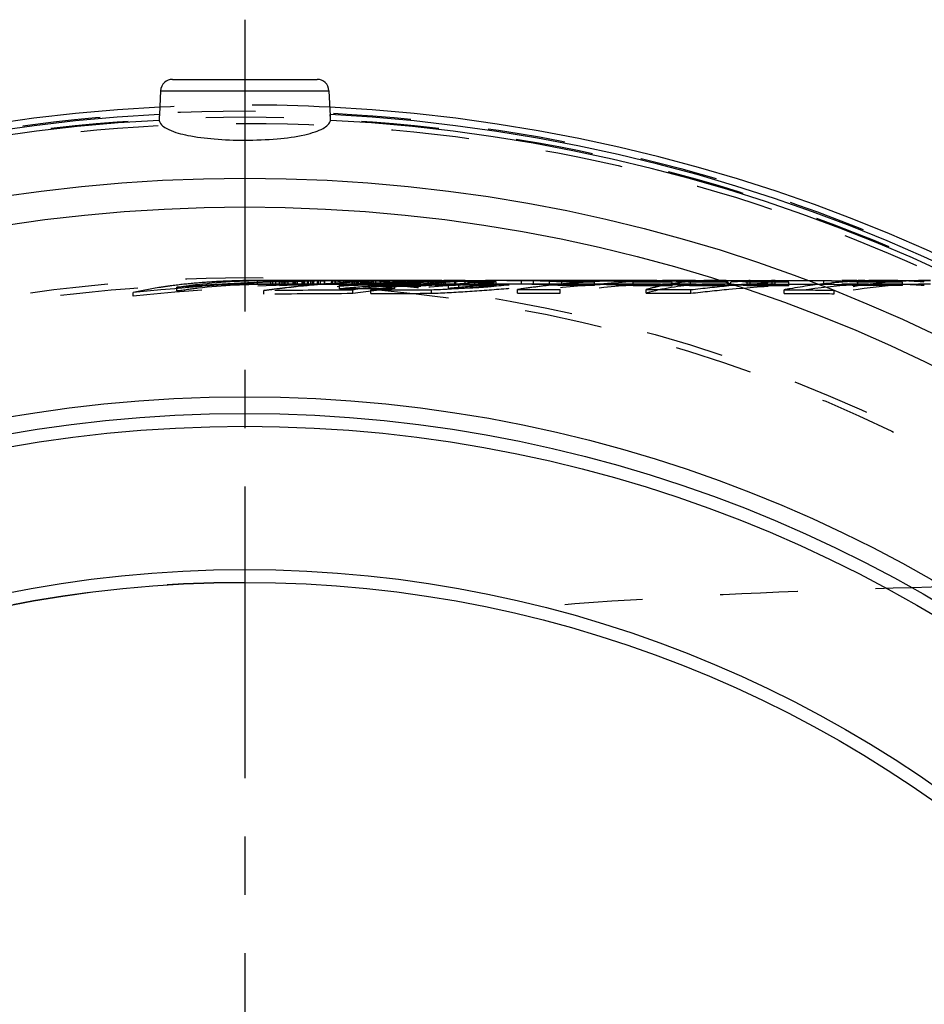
# Model space of a CAD drawing. Header units: millimetres. Extents: x 280 to 720, y 354 to 646.
# Tile 4 of 6: x 406 to 482, y 564 to 646. Entities that reach past the tile are written whole.
import ezdxf

# ---------------------------------------------------------------- set-up
doc = ezdxf.new("R2010")
doc.units = ezdxf.units.MM
doc.header["$LTSCALE"] = 65.185185
doc.linetypes.add('CENTER', pattern=[0.6, 0.375, -0.075, 0.075, -0.075])
doc.linetypes.add('HIDDEN', pattern=[0.2, 0.1, -0.1])
for name, color, linetype in [('ACHSE_S', 7, 'CONTINUOUS'), ('KOERPER', 7, 'CONTINUOUS'), ('KONST.EL_MIT_GEO', 7, 'CONTINUOUS')]:
    doc.layers.add(name, color=color, linetype=linetype)

msp = doc.modelspace()

# ---------------------------------------------------------------- linework, layer by layer
at = {"layer": 'ACHSE_S', "color": 2, "linetype": 'CENTER'}
msp.add_line((425, 646.075), (425, 353.785), dxfattribs=at)
at = {"layer": 'KOERPER', "color": 7, "linetype": 'Continuous'}
for p, q in [((417.95, 640.127), (417.845, 638.125)), ((432.05, 640.127), (432.16, 638.018)), ((432.16, 638.013), (432.155, 638.125))]:
    msp.add_line(p, q, dxfattribs=at)
at = {"layer": 'KOERPER', "color": 8, "linetype": 'HIDDEN'}
for p, q in [((425, 623.925), (426.504, 623.925)), ((427.273, 623.925), (428.01, 623.925)), ((428.462, 623.925), (428.967, 623.925)), ((429.485, 623.925), (429.685, 623.925)), ((430.253, 623.925), (430.476, 623.925)), ((431.082, 623.925), (431.598, 623.925)), ((432.536, 623.925), (432.973, 623.925)), ((434.601, 623.925), (434.769, 623.925)), ((436.211, 623.925), (437.088, 623.925)), ((438.125, 623.925), (439.247, 623.925)), ((441.509, 623.925), (446.939, 623.925)), ((449.684, 623.925), (451.209, 623.925)), ((454.462, 623.925), (457.939, 623.925)), ((461.202, 623.925), (464.356, 623.925)), ((475.005, 623.925), (478.518, 623.925)), ((425, 598.925), (425, 598.925))]:
    msp.add_line(p, q, dxfattribs=at)
msp.add_circle((425, 498.925), 125, dxfattribs=at)
at = {"layer": 'KOERPER', "color": 7, "linetype": 'Continuous'}
for radius, start, end in [(140, 92.91605, 87.08395), (139.384, 92.9423, 87.0577), (138.901, 92.95908, 180), (138.901, 0, 87.04092)]:
    msp.add_arc((425, 498.925), radius, start, end, dxfattribs=at)
at = {"layer": 'KOERPER', "color": 8, "linetype": 'HIDDEN'}
for radius, start, end in [(140, 87.08395, 92.91605), (100, 90, 270)]:
    msp.add_arc((425, 498.925), radius, start, end, dxfattribs=at)
at = {"layer": 'KOERPER', "color": 7, "linetype": 'Continuous'}
for points, knots in [([(417.845, 638.125), (417.843, 638.071), (417.837, 637.91), (417.814, 637.747), (417.83, 637.64)], [0, 0, 0, 0, 0.332237, 1, 1, 1, 1]), ([(432.17, 637.64), (432.173, 637.658), (432.174, 637.782), (432.166, 637.906), (432.16, 638.013)], [0, 0, 0, 0, 0.140592, 1, 1, 1, 1]), ([(417.881, 637.476), (418.022, 637.182), (418.854, 636.702), (420.392, 636.309), (422.546, 636.035), (424.144, 635.978), (425, 635.978)], [0, 0, 0, 0, 0.131397, 0.353432, 0.654378, 1, 1, 1, 1]), ([(425, 635.978), (425.906, 635.978), (427.589, 636.046), (429.559, 636.299), (430.851, 636.646), (431.615, 636.949), (432.128, 637.342), (432.17, 637.64)], [0, 0, 0, 0, 0.358146, 0.664277, 0.785231, 0.880817, 1, 1, 1, 1])]:
    msp.add_open_spline(points, degree=3, knots=knots, dxfattribs=at)
msp.add_open_spline([(417.83, 637.64), (417.838, 637.584), (417.856, 637.527), (417.881, 637.476)], degree=3, dxfattribs=at)
at = {"layer": 'KOERPER', "color": 8, "linetype": 'HIDDEN'}
msp.add_open_spline([(549.536, 598.925), (540.717, 598.925), (523.177, 598.932), (497.095, 598.841), (471.536, 598.322), (454.713, 597.35), (446.447, 596.598)], degree=3, knots=[0, 0, 0, 0, 0.2565, 0.510164, 0.758582, 1, 1, 1, 1], dxfattribs=at)
at = {"layer": 'KONST.EL_MIT_GEO', "color": 7, "linetype": 'Continuous'}
for p, q in [((418.949, 641.075), (431.051, 641.075)), ((417.95, 640.127), (432.05, 640.127))]:
    msp.add_line(p, q, dxfattribs=at)
at = {"layer": 'KONST.EL_MIT_GEO', "color": 8, "linetype": 'HIDDEN'}
for p, q in [((426.072, 623.909), (426.072, 624.209)), ((426.504, 624.225), (427.585, 624.224)), ((426.632, 624.217), (426.517, 624.215)), ((427.184, 623.913), (427.184, 624.213)), ((427.275, 623.925), (427.585, 623.924)), ((427.585, 624.217), (427.357, 624.214)), ((427.357, 624.214), (428.132, 624.216)), ((427.357, 623.913), (427.357, 624.214)), ((427.357, 623.913), (428.132, 623.916)), ((427.585, 623.924), (427.585, 624.224)), ((427.585, 624.224), (427.892, 624.224)), ((427.912, 624.22), (427.585, 624.217)), ((427.585, 623.924), (428.286, 623.923)), ((427.752, 624.225), (427.652, 624.224)), ((428.01, 624.225), (427.752, 624.225)), ((427.892, 624.224), (428.206, 624.224)), ((427.905, 623.924), (427.905, 624.224)), ((427.959, 624.224), (427.905, 624.224)), ((428.397, 623.924), (427.905, 623.924)), ((428.029, 624.224), (427.959, 624.224)), ((428.01, 624.225), (428.462, 624.225)), ((428.286, 624.225), (428.01, 624.225)), ((428.312, 623.925), (428.01, 623.925)), ((428.341, 624.224), (428.029, 624.224)), ((428.132, 624.216), (429.187, 624.221)), ((428.132, 623.916), (428.132, 624.216)), ((428.396, 624.133), (428.175, 624.127)), ((428.206, 624.224), (428.286, 624.223)), ((428.286, 623.923), (428.286, 624.223)), ((428.286, 624.223), (428.551, 624.222)), ((428.397, 624.224), (428.341, 624.224)), ((428.379, 623.904), (428.379, 624.204)), ((430.672, 624.186), (428.379, 624.204)), ((429.083, 623.898), (428.379, 623.904)), ((428.462, 624.225), (428.55, 624.225)), ((428.462, 623.925), (428.63, 623.925)), ((428.55, 624.225), (428.63, 624.225)), ((428.63, 623.925), (428.63, 624.225)), ((428.63, 624.225), (428.677, 624.225)), ((428.63, 623.925), (429.058, 623.925)), ((428.677, 624.225), (428.866, 624.225)), ((428.967, 624.225), (428.866, 624.225)), ((428.866, 624.225), (428.914, 624.225)), ((428.914, 624.225), (429.01, 624.225)), ((428.967, 624.225), (429.485, 624.225)), ((429.01, 624.225), (429.058, 624.225)), ((429.058, 623.925), (429.058, 624.225)), ((429.058, 624.225), (429.189, 624.224)), ((429.088, 623.924), (429.061, 623.924)), ((429.847, 623.893), (429.083, 623.898)), ((429.088, 623.924), (429.088, 624.224)), ((429.175, 624.224), (429.088, 624.224)), ((429.417, 623.925), (429.088, 623.924)), ((429.279, 624.225), (429.175, 624.224)), ((429.187, 623.921), (429.187, 624.221)), ((429.652, 624.167), (429.278, 624.158)), ((429.417, 624.225), (429.279, 624.225)), ((429.279, 624.218), (430.023, 624.22)), ((429.417, 624.22), (429.279, 624.218)), ((429.279, 623.918), (429.279, 624.218)), ((429.279, 623.918), (430.023, 623.92)), ((429.417, 623.925), (429.417, 624.225)), ((429.579, 624.225), (429.417, 624.225)), ((429.684, 624.222), (429.417, 624.22)), ((429.684, 623.925), (429.417, 623.925)), ((429.485, 624.225), (429.579, 624.225)), ((429.684, 624.225), (429.579, 624.225)), ((429.579, 624.225), (429.719, 624.225)), ((429.612, 624.209), (429.877, 624.204)), ((429.826, 624.223), (429.684, 624.222)), ((429.685, 624.225), (430.253, 624.225)), ((429.813, 623.917), (429.813, 624.217)), ((429.86, 624.217), (429.813, 624.217)), ((429.86, 623.917), (429.813, 623.917)), ((430.016, 624.224), (429.826, 624.223)), ((430.672, 623.886), (429.847, 623.893)), ((430.047, 624.216), (429.86, 624.217)), ((430.047, 623.916), (429.86, 623.917)), ((430.032, 624.224), (429.916, 624.225)), ((430.035, 623.924), (429.919, 623.925)), ((429.983, 624.224), (430.114, 624.223)), ((430.023, 623.92), (430.023, 624.22)), ((430.238, 624.216), (430.047, 624.216)), ((430.238, 623.916), (430.047, 623.916)), ((430.107, 624.217), (430.238, 624.216)), ((430.114, 624.223), (430.246, 624.222)), ((430.238, 623.918), (430.133, 623.919)), ((430.633, 624.188), (430.237, 624.181)), ((430.238, 623.916), (430.238, 624.216)), ((430.252, 624.225), (430.37, 624.225)), ((430.386, 623.805), (430.298, 623.797)), ((430.299, 623.923), (430.299, 624.223)), ((430.329, 623.923), (430.329, 624.223)), ((430.476, 624.225), (430.37, 624.225)), ((430.37, 624.225), (430.538, 624.225)), ((430.511, 623.817), (430.386, 623.805)), ((430.476, 624.225), (431.082, 624.225)), ((430.672, 624.225), (430.476, 624.225)), ((430.672, 623.925), (430.476, 623.925)), ((430.676, 623.832), (430.511, 623.817)), ((430.538, 623.925), (430.538, 624.225)), ((430.672, 623.894), (430.553, 623.897)), ((430.768, 624.191), (430.633, 624.188)), ((430.921, 624.224), (430.672, 624.225)), ((430.672, 623.886), (430.672, 624.186)), ((430.921, 623.924), (430.672, 623.925)), ((431.047, 624.196), (430.768, 624.191)), ((430.981, 624.223), (430.769, 624.221)), ((430.769, 624.221), (431.665, 624.222)), ((430.769, 623.921), (430.769, 624.221)), ((430.769, 623.921), (431.665, 623.922)), ((430.878, 624.223), (430.948, 624.223)), ((431.082, 624.223), (430.981, 624.223)), ((431.127, 624.197), (431.047, 624.196)), ((431.077, 623.914), (431.077, 624.214)), ((431.077, 624.214), (431.347, 624.209)), ((431.324, 624.21), (431.077, 624.214)), ((431.324, 623.91), (431.077, 623.914)), ((431.082, 624.225), (431.309, 624.225)), ((431.171, 624.224), (431.082, 624.223)), ((431.2, 623.879), (431.086, 623.869)), ((431.114, 623.883), (431.114, 624.183)), ((431.707, 624.179), (431.114, 624.183)), ((431.179, 623.883), (431.114, 623.883)), ((431.124, 624.221), (431.171, 624.221)), ((431.346, 624.201), (431.127, 624.197)), ((431.243, 624.224), (431.171, 624.224)), ((431.171, 623.921), (431.171, 624.221)), ((431.707, 623.879), (431.179, 623.883)), ((431.349, 623.892), (431.2, 623.879)), ((431.309, 624.225), (431.243, 624.224)), ((431.287, 624.19), (431.497, 624.185)), ((431.572, 623.906), (431.324, 623.91)), ((431.344, 623.916), (431.344, 624.216)), ((431.344, 624.216), (431.642, 624.212)), ((431.647, 624.205), (431.346, 624.201)), ((431.468, 623.92), (431.347, 623.922)), ((431.6, 623.913), (431.349, 623.892)), ((431.707, 623.918), (431.468, 623.92)), ((431.497, 624.185), (431.707, 624.179)), ((431.707, 623.904), (431.572, 623.906)), ((431.598, 624.225), (432.536, 624.225)), ((431.708, 624.225), (431.599, 624.225)), ((431.717, 623.925), (431.599, 623.925)), ((431.707, 623.921), (431.6, 623.913)), ((431.642, 624.212), (431.941, 624.208)), ((431.953, 624.209), (431.647, 624.205)), ((431.665, 623.922), (431.665, 624.222)), ((431.707, 623.879), (431.707, 624.179)), ((431.798, 623.889), (431.707, 623.892)), ((431.941, 624.208), (432.239, 624.203)), ((432.279, 624.213), (431.953, 624.209)), ((432.239, 624.203), (432.537, 624.198)), ((432.279, 624.223), (434.159, 624.224)), ((432.415, 624.224), (432.279, 624.223)), ((432.279, 623.923), (432.279, 624.223)), ((432.515, 624.215), (432.279, 624.213)), ((432.279, 623.923), (434.159, 623.924)), ((432.552, 623.986), (432.285, 623.966)), ((432.353, 623.874), (432.353, 624.174)), ((433.001, 624.17), (432.353, 624.174)), ((432.424, 623.874), (432.353, 623.874)), ((432.359, 624.188), (432.573, 624.182)), ((433.001, 623.87), (432.424, 623.874)), ((432.602, 624.216), (432.515, 624.215)), ((432.536, 624.225), (432.742, 624.225)), ((432.537, 624.198), (432.835, 624.192)), ((432.573, 623.924), (432.573, 624.224)), ((432.79, 624.223), (432.573, 624.224)), ((432.573, 624.182), (432.787, 624.176)), ((432.79, 623.923), (432.573, 623.924)), ((432.798, 624.217), (432.602, 624.216)), ((432.602, 623.916), (432.602, 624.216)), ((434.412, 623.919), (432.602, 623.916)), ((432.973, 624.225), (432.742, 624.225)), ((432.742, 624.225), (432.883, 624.225)), ((432.787, 624.176), (433.001, 624.17)), ((433.001, 623.921), (432.79, 623.923)), ((432.996, 624.217), (432.798, 624.217)), ((432.939, 623.516), (432.939, 623.817)), ((433.001, 623.817), (432.939, 623.817)), ((432.973, 624.225), (434.601, 624.225)), ((433.093, 624.225), (432.973, 624.225)), ((433.093, 623.925), (432.973, 623.925)), ((433.285, 624.217), (432.996, 624.217)), ((433.001, 623.87), (433.001, 624.17)), ((433.145, 623.911), (433.001, 623.914)), ((433.301, 623.867), (433.001, 623.876)), ((433.436, 623.82), (433.001, 623.817)), ((433.365, 624.224), (433.093, 624.225)), ((433.365, 623.924), (433.093, 623.925)), ((433.394, 624.218), (433.285, 624.217)), ((433.301, 623.867), (433.301, 624.168)), ((434.026, 624.163), (433.301, 624.168)), ((433.38, 623.867), (433.301, 623.867)), ((433.5, 624.224), (433.365, 624.224)), ((433.5, 623.924), (433.365, 623.924)), ((434.026, 623.863), (433.38, 623.867)), ((433.595, 624.218), (433.394, 624.218)), ((433.431, 624.179), (433.729, 624.171)), ((433.938, 623.822), (433.436, 623.82)), ((433.66, 623.914), (433.443, 623.917)), ((433.5, 623.924), (433.5, 624.224)), ((433.555, 624.224), (433.5, 624.224)), ((433.555, 623.924), (433.5, 623.924)), ((433.993, 624.223), (433.555, 624.224)), ((433.993, 623.923), (433.555, 623.924)), ((433.797, 624.218), (433.595, 624.218)), ((433.729, 624.171), (434.026, 624.163)), ((433.836, 624.218), (433.797, 624.218)), ((434.001, 624.218), (433.836, 624.218)), ((434.444, 623.825), (433.938, 623.822)), ((433.993, 623.923), (433.993, 624.223)), ((434.22, 624.222), (433.993, 624.223)), ((434.218, 623.922), (433.993, 623.923)), ((434.206, 624.219), (434.001, 624.218)), ((434.185, 624.088), (434.013, 624.079)), ((434.026, 623.863), (434.026, 624.163)), ((434.1, 623.889), (434.026, 623.891)), ((434.205, 623.861), (434.026, 623.867)), ((434.037, 624.205), (434.22, 624.201)), ((434.312, 623.904), (434.095, 623.908)), ((434.159, 623.924), (434.159, 624.224)), ((434.356, 624.097), (434.185, 624.088)), ((434.205, 623.861), (434.22, 624.201)), ((434.923, 624.157), (434.205, 624.162)), ((434.284, 623.861), (434.205, 623.861)), ((434.351, 624.219), (434.206, 624.219)), ((434.391, 623.92), (434.218, 623.922)), ((434.391, 624.22), (434.22, 624.222)), ((434.22, 624.201), (434.495, 624.2)), ((434.22, 623.901), (434.529, 623.899)), ((434.923, 623.857), (434.284, 623.861)), ((434.529, 624.2), (434.312, 624.204)), ((434.529, 623.899), (434.312, 623.904)), ((434.351, 624.224), (435.975, 624.225)), ((434.601, 624.225), (434.351, 624.224)), ((434.351, 623.924), (434.351, 624.224)), ((434.412, 624.219), (434.351, 624.219)), ((434.769, 623.925), (434.351, 623.924)), ((434.351, 623.924), (435.975, 623.925)), ((434.412, 623.919), (434.412, 624.219)), ((434.955, 623.827), (434.444, 623.825)), ((434.495, 624.2), (434.529, 624.2)), ((434.529, 623.899), (434.529, 624.2)), ((434.769, 624.225), (434.601, 624.225)), ((434.601, 624.225), (434.725, 624.225)), ((434.725, 624.225), (434.828, 624.225)), ((434.769, 624.225), (436.211, 624.225)), ((434.878, 624.225), (434.769, 624.225)), ((434.878, 623.925), (434.769, 623.925)), ((434.923, 623.914), (434.79, 623.916)), ((434.828, 624.225), (434.961, 624.224)), ((434.846, 623.923), (434.846, 624.223)), ((434.903, 624.223), (434.846, 624.223)), ((434.903, 623.923), (434.846, 623.923)), ((435.132, 624.222), (434.903, 624.223)), ((435.132, 623.922), (434.903, 623.923)), ((434.923, 623.857), (434.923, 624.157)), ((435.188, 623.91), (434.923, 623.914)), ((435.057, 623.856), (434.923, 623.861)), ((435.471, 623.83), (434.955, 623.827)), ((434.961, 624.224), (435.095, 624.224)), ((435.057, 623.856), (435.057, 624.156)), ((435.786, 624.152), (435.057, 624.156)), ((435.125, 623.855), (435.057, 623.856)), ((435.095, 624.224), (435.229, 624.223)), ((435.786, 623.851), (435.125, 623.855)), ((435.127, 623.875), (435.127, 624.175)), ((435.178, 624.175), (435.127, 624.175)), ((435.178, 623.875), (435.127, 623.875)), ((435.363, 624.222), (435.132, 624.222)), ((435.363, 623.922), (435.132, 623.922)), ((435.584, 624.173), (435.178, 624.175)), ((435.584, 623.873), (435.178, 623.875)), ((435.229, 624.223), (435.363, 624.222)), ((435.242, 624.219), (435.363, 624.218)), ((435.363, 623.922), (435.363, 624.222)), ((435.363, 624.218), (435.637, 624.214)), ((435.991, 623.832), (435.471, 623.83)), ((435.566, 624.16), (435.713, 624.154)), ((435.584, 623.873), (435.584, 624.173)), ((435.67, 624.171), (435.584, 624.173)), ((435.67, 623.87), (435.584, 623.873)), ((435.786, 623.898), (435.586, 623.902)), ((435.657, 623.734), (435.657, 624.035)), ((435.786, 623.867), (435.67, 623.87)), ((435.713, 624.154), (435.786, 624.152)), ((435.786, 623.851), (435.786, 624.152)), ((435.932, 623.918), (435.786, 623.92)), ((435.975, 623.925), (435.975, 624.225)), ((435.975, 624.225), (436.211, 624.225)), ((435.975, 623.925), (436.211, 623.925)), ((436.516, 623.834), (435.991, 623.832)), ((436.212, 624.176), (436.089, 624.172)), ((436.211, 624.225), (436.354, 624.225)), ((436.357, 623.848), (436.357, 624.148)), ((437.125, 624.144), (436.357, 624.148)), ((436.441, 623.847), (436.357, 623.848)), ((436.402, 623.922), (436.402, 624.222)), ((436.48, 624.221), (436.402, 624.222)), ((436.48, 623.921), (436.402, 623.922)), ((437.125, 623.843), (436.441, 623.847)), ((437.032, 624.221), (436.48, 624.221)), ((437.032, 623.921), (436.48, 623.921)), ((437.045, 623.837), (436.516, 623.834)), ((437.054, 624.199), (436.842, 624.194)), ((436.869, 624.217), (437.002, 624.215)), ((436.985, 624.222), (437.111, 624.221)), ((437.125, 623.898), (436.986, 623.901)), ((437.002, 623.915), (437.002, 624.215)), ((437.002, 624.215), (437.111, 624.215)), ((437.002, 623.915), (437.638, 623.914)), ((437.111, 624.221), (437.032, 624.221)), ((437.111, 623.921), (437.032, 623.921)), ((437.579, 623.839), (437.045, 623.837)), ((437.054, 624.225), (437.054, 623.925)), ((437.124, 624.201), (437.054, 624.199)), ((437.143, 624.224), (437.062, 624.225)), ((437.123, 623.924), (437.062, 623.925)), ((437.067, 624.225), (437.468, 624.225)), ((437.067, 623.925), (437.468, 623.925)), ((437.088, 624.225), (438.125, 624.225)), ((437.125, 623.843), (437.111, 624.221)), ((437.111, 624.215), (437.567, 624.214)), ((437.215, 624.223), (437.143, 624.224)), ((437.215, 623.923), (437.143, 623.924)), ((437.468, 623.925), (437.468, 624.225)), ((437.468, 624.225), (437.799, 624.225)), ((437.468, 623.925), (437.799, 623.925)), ((437.567, 624.214), (437.638, 624.214)), ((437.579, 623.538), (437.577, 624.141)), ((438.407, 624.136), (437.577, 624.141)), ((437.668, 623.84), (437.577, 623.841)), ((437.638, 623.914), (437.638, 624.214)), ((437.638, 624.214), (437.76, 624.212)), ((438.407, 623.836), (437.668, 623.84)), ((437.992, 624.217), (437.778, 624.213)), ((437.799, 623.925), (437.799, 624.225)), ((437.799, 624.225), (438.116, 624.225)), ((437.799, 623.925), (438.116, 623.925)), ((438.05, 624.211), (437.861, 624.215)), ((438.05, 623.911), (437.861, 623.915)), ((438.26, 624.208), (438.05, 624.211)), ((438.26, 623.907), (438.05, 623.911)), ((438.105, 623.893), (438.105, 624.193)), ((438.105, 624.193), (438.249, 624.189)), ((438.175, 624.193), (438.105, 624.193)), ((438.175, 623.893), (438.105, 623.893)), ((438.116, 624.225), (438.182, 624.225)), ((438.116, 623.925), (438.182, 623.925)), ((438.736, 624.191), (438.175, 624.193)), ((438.407, 623.892), (438.175, 623.893)), ((438.182, 623.925), (438.182, 624.225)), ((438.182, 624.225), (438.304, 624.225)), ((438.413, 623.781), (438.232, 623.761)), ((438.49, 624.203), (438.26, 624.208)), ((438.405, 623.905), (438.26, 623.907)), ((438.49, 623.903), (438.405, 623.905)), ((438.407, 623.836), (438.407, 624.136)), ((438.736, 623.891), (438.407, 623.892)), ((438.567, 623.854), (438.407, 623.86)), ((438.49, 623.903), (438.49, 624.203)), ((438.627, 624.2), (438.49, 624.203)), ((438.627, 623.9), (438.49, 623.903)), ((438.613, 624.219), (438.613, 623.919)), ((438.614, 624.194), (438.736, 624.191)), ((438.901, 624.194), (438.627, 624.2)), ((438.736, 623.897), (438.627, 623.9)), ((438.68, 623.917), (438.68, 624.217)), ((438.682, 624.177), (438.754, 624.174)), ((438.866, 624.224), (438.734, 624.224)), ((438.736, 623.891), (438.736, 624.191)), ((438.793, 623.92), (438.736, 623.92)), ((438.901, 623.893), (438.736, 623.897)), ((438.754, 624.174), (439.062, 624.173)), ((438.754, 623.874), (439.45, 623.872)), ((438.79, 624.215), (439.038, 624.21)), ((438.793, 623.92), (438.793, 624.22)), ((438.833, 624.22), (438.793, 624.22)), ((438.833, 623.92), (438.793, 623.92)), ((439.004, 624.22), (438.833, 624.22)), ((439.004, 623.92), (438.833, 623.92)), ((439.004, 623.92), (439.004, 624.22)), ((439.286, 624.218), (439.004, 624.22)), ((439.286, 623.918), (439.004, 623.92)), ((439.038, 624.21), (439.14, 624.208)), ((439.041, 624.221), (439.163, 624.22)), ((439.062, 624.173), (439.139, 624.173)), ((439.278, 623.866), (439.091, 623.849)), ((439.094, 623.833), (439.094, 624.133)), ((439.264, 624.132), (439.094, 624.133)), ((439.264, 623.832), (439.094, 623.833)), ((439.139, 624.173), (439.372, 624.172)), ((439.14, 624.208), (439.365, 624.203)), ((439.163, 624.22), (439.286, 624.218)), ((439.247, 624.225), (441.509, 624.225)), ((440.66, 624.125), (439.264, 624.132)), ((440.66, 623.825), (439.264, 623.832)), ((439.286, 623.918), (439.286, 624.218)), ((439.365, 624.203), (439.489, 624.2)), ((439.372, 624.172), (439.45, 624.172)), ((439.45, 623.872), (439.45, 624.172)), ((439.45, 624.172), (439.719, 624.163)), ((439.489, 623.9), (439.489, 624.2)), ((439.489, 624.2), (440.557, 624.175)), ((439.489, 623.9), (440.557, 623.874)), ((439.92, 624.203), (439.495, 624.202)), ((439.731, 623.748), (439.712, 624.173)), ((439.838, 624.169), (439.712, 624.173)), ((439.838, 623.869), (439.712, 623.872)), ((440.09, 624.162), (439.838, 624.169)), ((440.09, 623.862), (439.838, 623.869)), ((440.349, 624.204), (439.92, 624.203)), ((440.66, 623.847), (440.09, 623.862)), ((440.257, 624.142), (440.526, 624.131)), ((440.781, 624.204), (440.349, 624.204)), ((440.526, 624.131), (440.66, 624.125)), ((440.557, 623.874), (440.557, 624.175)), ((440.66, 623.825), (440.66, 624.125)), ((440.868, 624), (440.66, 623.984)), ((440.845, 623.842), (440.66, 623.847)), ((441.217, 624.205), (440.781, 624.204)), ((440.845, 623.842), (440.845, 624.142)), ((440.948, 624.139), (440.845, 624.142)), ((440.948, 623.839), (440.845, 623.842)), ((442.099, 624.206), (441.217, 624.205)), ((441.293, 623.862), (441.293, 624.162)), ((441.446, 623.863), (441.446, 624.163)), ((441.8, 623.89), (441.503, 623.898)), ((441.8, 624.19), (441.508, 624.198)), ((441.509, 624.225), (441.68, 624.225)), ((441.517, 623.866), (441.517, 624.166)), ((441.679, 623.822), (441.679, 624.122)), ((441.816, 623.819), (441.816, 624.119)), ((442.077, 624.118), (441.816, 624.119)), ((441.903, 623.819), (441.816, 623.819)), ((441.902, 624.152), (442.03, 624.147)), ((442.077, 623.818), (441.903, 623.819)), ((442.069, 623.552), (442.069, 623.853)), ((442.164, 623.853), (442.069, 623.853)), ((442.604, 624.116), (442.077, 624.118)), ((442.604, 623.816), (442.077, 623.818)), ((442.995, 624.207), (442.099, 624.206)), ((442.672, 623.855), (442.164, 623.853)), ((442.543, 624.125), (442.672, 624.119)), ((442.604, 623.816), (442.604, 624.116)), ((442.672, 623.819), (442.672, 624.119)), ((442.833, 623.855), (442.672, 623.855)), ((442.929, 623.855), (442.833, 623.855)), ((442.929, 623.554), (442.929, 623.855)), ((443.292, 624.207), (442.995, 624.207)), ((443.449, 624.207), (443.292, 624.207)), ((443.449, 623.907), (443.449, 624.207)), ((443.705, 623.819), (443.705, 624.119)), ((444.473, 623.816), (443.705, 623.819)), ((446.051, 623.81), (444.473, 623.816)), ((444.6, 624.059), (445.443, 624.061)), ((444.6, 623.759), (444.6, 624.059)), ((445.443, 623.76), (445.443, 624.061)), ((445.85, 623.741), (445.85, 624.041)), ((446.208, 624.222), (446.048, 624.22)), ((446.051, 623.81), (446.051, 624.111)), ((446.939, 624.225), (449.684, 624.225)), ((448.174, 623.91), (448.174, 624.21)), ((448.286, 624.21), (448.174, 624.21)), ((449.185, 623.911), (448.174, 623.91)), ((449.072, 624.211), (448.286, 624.21)), ((449.185, 624.211), (449.072, 624.211)), ((449.185, 623.911), (449.185, 624.211)), ((449.771, 623.876), (449.676, 623.879)), ((449.771, 624.176), (449.684, 624.179)), ((450.336, 624.222), (450.123, 624.221)), ((450.511, 623.871), (450.511, 624.171)), ((451.209, 624.225), (451.058, 624.225)), ((451.209, 624.225), (454.462, 624.225)), ((451.552, 623.795), (451.552, 624.095)), ((452.75, 623.792), (451.552, 623.795)), ((454.279, 623.789), (452.75, 623.792)), ((454.279, 623.789), (454.279, 624.09)), ((457.523, 623.785), (457.523, 624.085)), ((459.33, 623.783), (457.523, 623.785)), ((457.939, 624.225), (461.202, 624.225)), ((460.805, 623.782), (459.33, 623.783)), ((460.805, 623.864), (460.724, 623.867)), ((460.805, 623.782), (460.805, 624.082)), ((462.336, 623.781), (462.336, 624.081)), ((464.069, 623.78), (462.336, 623.781)), ((463.147, 624.194), (463.106, 624.192)), ((465.478, 623.78), (464.069, 623.78)), ((464.356, 624.225), (475.005, 624.225)), ((465.478, 623.78), (465.478, 624.08)), ((465.719, 623.789), (465.719, 624.089)), ((467.088, 623.78), (467.088, 624.08)), ((468.615, 623.78), (467.088, 623.78)), ((467.319, 623.913), (467.319, 624.213)), ((467.319, 624.213), (469.425, 624.212)), ((467.319, 623.913), (469.425, 623.912)), ((469.001, 623.78), (468.615, 623.78)), ((470.556, 623.781), (469.001, 623.78)), ((469.185, 623.894), (469.185, 624.194)), ((470.133, 624.194), (469.185, 624.194)), ((469.658, 623.894), (469.185, 623.894)), ((469.425, 623.912), (469.425, 624.212)), ((470.133, 623.894), (469.658, 623.894)), ((473.507, 624.196), (470.133, 624.194)), ((470.555, 623.895), (470.133, 623.894)), ((473.507, 623.896), (470.555, 623.895)), ((470.556, 623.781), (470.556, 624.081)), ((473.507, 623.896), (473.507, 624.196)), ((476.277, 624.217), (476.371, 624.216)), ((476.361, 623.786), (476.361, 624.086)), ((478.845, 623.789), (476.361, 623.786)), ((478.518, 624.225), (482.439, 624.225)), ((480.103, 623.791), (478.845, 623.789)), ((480.103, 623.791), (480.103, 624.091)), ((415.637, 622.903), (415.637, 623.206)), ((419.318, 623.347), (419.318, 623.648)), ((426.597, 623.066), (426.597, 623.368)), ((427.45, 623.48), (427.37, 623.47)), ((427.675, 623.508), (427.45, 623.48)), ((428.491, 623.606), (428.366, 623.592)), ((428.693, 623.629), (428.491, 623.606)), ((429.47, 623.714), (429.302, 623.696)), ((429.735, 623.741), (429.47, 623.714)), ((434.039, 623.121), (434.039, 623.423)), ((435.544, 623.128), (435.544, 623.43)), ((437.579, 623.689), (437.316, 623.659)), ((438.232, 623.761), (438.166, 623.754)), ((440.646, 623.148), (440.646, 623.45)), ((442.929, 623.554), (442.069, 623.552)), ((444.6, 623.759), (445.443, 623.76)), ((447.84, 623.162), (447.84, 623.463)), ((451.422, 623.163), (451.422, 623.465)), ((458.63, 623.159), (458.63, 623.461)), ((462.36, 623.152), (462.36, 623.454)), ((470.166, 623.131), (470.166, 623.433)), ((470.654, 623.523), (470.603, 623.514)), ((474.376, 623.115), (474.376, 623.417))]:
    msp.add_line(p, q, dxfattribs=at)
for radius in [139.5, 139, 138.464, 125.536, 125]:
    msp.add_circle((425, 498.925), radius, dxfattribs=at)
at = {"layer": 'KONST.EL_MIT_GEO', "color": 7, "linetype": 'Continuous'}
for radius in [133.87, 131.455, 115.55, 114.15, 113.078, 101.072, 100]:
    msp.add_circle((425, 498.925), radius, dxfattribs=at)
for centre, start, end in [((418.949, 640.075), 90, 177), ((431.051, 640.075), 3, 90)]:
    msp.add_arc(centre, 1, start, end, dxfattribs=at)
at = {"layer": 'KONST.EL_MIT_GEO', "color": 8, "linetype": 'HIDDEN'}
for centre, radius, start, end in [((435.71, 425.709), 198.514, 90.3744, 95.80333), ((435.709, 425.888), 198.035, 90.37527, 95.81737), ((424.951, 577.329), 46.845, 95.13456, 97.5977), ((434.395, 426.883), 197.042, 90.52125, 94.3883), ((433.972, 433.764), 190.448, 93.5114, 94.41288), ((434.15, 430.933), 193.285, 93.08584, 93.51263), ((426.348, 555.785), 68.439, 91.13859, 92.25495), ((434.241, 429.234), 194.987, 92.65137, 93.08585), ((426.439, 551.799), 72.425, 90.99462, 91.14769), ((426.483, 549.012), 75.213, 90.3176, 90.99135), ((434.301, 427.955), 196.268, 92.40345, 92.65158), ((426.506, 545.492), 78.733, 89.99258, 90.32022), ((434.335, 427.166), 197.057, 92.22084, 92.40349), ((428.01, 509.302), 114.923, 90.74429, 90.96625), ((428.01, 509.261), 114.664, 90, 90.96854), ((426.507, 543.662), 80.563, 89.82196, 89.99317), ((426.507, 543.555), 80.37, 89.82154, 89.99316), ((439.262, 530.118), 93.807, 90.00881, 97.75916), ((428.01, 509.288), 114.937, 90.17822, 90.68699), ((434.361, 426.494), 197.73, 92.02999, 92.22083), ((426.478, 538.764), 85.461, 88.72523, 89.81297), ((426.478, 538.669), 85.257, 88.72217, 89.81252), ((428.835, 511.182), 113.043, 90.22202, 90.83677), ((428.835, 511.152), 112.773, 90.22255, 90.83878), ((434.387, 425.738), 198.486, 91.79352, 92.02996), ((428.967, 511.44), 112.485, 89.40623, 90.81978), ((428.462, 510.328), 113.897, 90, 90.28038), ((428.462, 510.3), 113.625, 90, 90.28105), ((428.967, 511.47), 112.755, 90.05128, 90.53578), ((428.01, 509.259), 114.966, 89.2908, 89.86212), ((427.681, 508.413), 115.512, 88.51643, 89.69968), ((428.01, 509.234), 114.691, 89.2891, 89.8489), ((434.419, 424.709), 199.515, 91.47648, 91.72977), ((427.681, 508.456), 115.769, 89.04464, 89.5693), ((428.967, 511.454), 112.771, 88.27967, 90), ((428.788, 511.014), 112.911, 89.26432, 89.86266), ((429.485, 512.593), 111.632, 90, 90.21761), ((429.485, 512.56), 111.365, 89.6085, 90.21814), ((430.419, 414.404), 209.821, 90.04553, 90.33652), ((430.419, 414.607), 209.318, 90.04564, 90.33732), ((428.788, 511.049), 113.176, 89.33241, 89.79668), ((430.476, 514.64), 109.285, 90, 90.62782), ((428.009, 509.223), 115.002, 88.4532, 89.29079), ((428.009, 509.199), 114.726, 88.72935, 89.28909), ((434.444, 423.729), 200.495, 91.20228, 91.36953), ((429.691, 508.75), 115.475, 89.88861, 90.00341), ((429.691, 508.879), 115.046, 89.88653, 90.00351), ((429.485, 512.583), 111.642, 89.74458, 89.87973), ((439.271, 530.16), 94.066, 95.47416, 95.81836), ((428.462, 510.29), 113.935, 88.57946, 89.32051), ((428.461, 510.242), 113.683, 88.3638, 89.31884), ((427.681, 508.418), 115.807, 88.52001, 88.91347), ((430.476, 514.673), 109.552, 90.05561, 90.24084), ((431.082, 515.903), 108.322, 90, 90.55988), ((431.082, 515.863), 108.062, 90, 90.56122), ((429.955, 584.289), 39.936, 89.50563, 89.88895), ((429.862, 564.128), 59.797, 89.6391, 89.83424), ((430.113, 603.7), 20.224, 89.47156, 89.64468), ((428.967, 511.4), 112.525, 88.60433, 89.35282), ((430.262, 510.303), 113.622, 89.86065, 90.0048), ((430.335, 537.753), 86.472, 89.64025, 89.86554), ((428.009, 509.178), 114.747, 88.44949, 88.67034), ((439.265, 530.227), 93.999, 94.99143, 95.24242), ((431.598, 538.776), 85.149, 89.9995, 90.55808), ((430.476, 514.66), 109.565, 88.9087, 89.76749), ((430.476, 514.624), 109.301, 89.54374, 89.76693), ((430.613, 578.186), 46.038, 89.36365, 89.58225), ((429.484, 512.501), 111.424, 88.19148, 89.18106), ((431.081, 515.812), 108.113, 87.96373, 89.99979), ((431.082, 515.892), 108.333, 87.96865, 89.87982), ((431.599, 538.627), 85.598, 89.99986, 90.19394), ((429.3, 484.701), 139.524, 88.6609, 89.16863), ((429.683, 472.798), 151.127, 88.35313, 89.3704), ((429.484, 512.548), 111.677, 88.52489, 89.04456), ((432.536, 494.207), 130.018, 89.99998, 90.38378), ((432.536, 494.219), 129.706, 89.99998, 90.3847), ((439.257, 530.32), 93.906, 94.2582, 94.61148), ((430.476, 514.604), 109.321, 88.13913, 89.35456), ((429.301, 484.781), 139.144, 88.65764, 89.00891), ((431.597, 537.964), 86.261, 89.2885, 89.92661), ((431.597, 537.866), 86.059, 89.2868, 89.92009), ((428.966, 511.36), 112.565, 88.27554, 88.55821), ((432.973, 519.514), 104.411, 90, 90.38039), ((432.973, 519.565), 104.66, 90.1261, 90.30521), ((432.541, 495.218), 128.707, 87.959, 90.0021), ((439.254, 530.363), 93.862, 93.82571, 94.09463), ((429.305, 484.944), 139.281, 88.3561, 88.66084), ((429.304, 484.939), 138.985, 88.47606, 88.6576), ((430.476, 514.617), 109.608, 88.05005, 88.9087), ((432.104, 532.718), 91.507, 89.47789, 89.70687), ((432.101, 532.272), 91.653, 88.67531, 89.70533), ((431.586, 537.091), 87.134, 88.66127, 89.28851), ((431.591, 537.283), 86.642, 89.0676, 89.28726), ((432.033, 501.861), 122.364, 89.33974, 89.64528), ((429.684, 472.783), 151.442, 88.58228, 88.80773), ((432.537, 494.601), 129.624, 89.57846, 89.84711), ((432.101, 532.406), 91.819, 89.02088, 89.47776), ((441.521, 533.872), 90.354, 93.72111, 95.4504), ((439.252, 530.388), 93.837, 93.201, 93.82572), ((432.033, 501.885), 122.04, 89.33813, 89.54567), ((431.582, 536.782), 87.143, 88.65845, 88.97226), ((432.035, 502.085), 122.14, 88.93195, 89.33977), ((432.538, 494.826), 129.399, 89.30958, 89.57846), ((431.572, 536.432), 87.793, 88.34972, 88.66166), ((431.572, 536.376), 87.549, 88.39389, 88.65848), ((432.035, 502.078), 121.847, 89.03158, 89.23597), ((432.096, 532.092), 92.133, 88.79311, 89.02101), ((445.668, 539.775), 84.452, 95.49613, 97.91441), ((432.541, 495.051), 129.174, 89.04047, 89.30958), ((431.559, 535.99), 88.235, 88.0389, 88.34972), ((431.559, 535.901), 88.024, 88.0342, 88.34576), ((434.601, 522.552), 101.673, 90, 90.24899), ((434.601, 522.496), 101.429, 89.56958, 90.24959), ((439.249, 530.46), 93.765, 91.93133, 92.99074), ((433.399, 520.34), 103.885, 87.6957, 89.45267), ((433.399, 520.288), 103.637, 89.23118, 89.45136), ((431.544, 535.549), 88.677, 87.72919, 88.0389), ((431.546, 535.523), 88.403, 87.81096, 88.03426), ((432.545, 495.28), 128.945, 88.77111, 89.04047), ((434.145, 521.716), 102.509, 89.38685, 89.60801), ((434.144, 521.62), 102.305, 87.61213, 89.60686), ((434.769, 522.847), 101.378, 87.55577, 89.93862), ((434.769, 522.79), 101.135, 89.42392, 89.93847), ((432.074, 530.914), 93.312, 87.85494, 88.12469), ((432.072, 530.774), 93.151, 87.7147, 88.12011), ((433.399, 520.275), 103.65, 88.79085, 89.01101), ((432.55, 495.507), 128.718, 88.50152, 88.77111), ((446.956, 541.793), 82.132, 90.01152, 97.98708), ((434.145, 521.702), 102.523, 88.06007, 89.16571), ((432.052, 503.489), 120.736, 87.95698, 88.28318), ((433.398, 520.258), 103.667, 87.69017, 88.68029), ((432.053, 503.494), 120.43, 87.95206, 88.22369), ((432.556, 495.737), 128.488, 88.23168, 88.50152), ((434.769, 522.777), 101.148, 88.74405, 89.34125), ((436.211, 525.322), 98.603, 89.47708, 89.99999), ((439.248, 530.476), 93.749, 91.4708, 91.85572), ((436.211, 525.386), 98.839, 89.55149, 89.9173), ((435.573, 524.265), 99.96, 89.25723, 89.52478), ((435.573, 524.203), 99.722, 89.17882, 89.52364), ((432.563, 495.973), 128.251, 87.96158, 88.23168), ((439.248, 530.497), 93.728, 90.89817, 91.29853), ((434.769, 522.754), 101.171, 87.93933, 88.66538), ((436.246, 529.985), 94.243, 89.21087, 89.4112), ((436.246, 529.911), 94.018, 89.20897, 89.40978), ((435.971, 509.669), 114.562, 89.05465, 89.21314), ((435.971, 509.643), 114.288, 89.05238, 89.21125), ((434.143, 521.652), 102.573, 87.61791, 88.06008), ((436.147, 525.186), 98.739, 88.49775, 89.13502), ((436.147, 525.25), 98.975, 88.57198, 89.06645), ((439.248, 530.496), 93.729, 90.31428, 90.76733), ((435.572, 524.167), 99.758, 88.17219, 88.54481), ((438.168, 528.631), 95.294, 89.32773, 89.99172), ((435.572, 524.227), 99.998, 88.21787, 88.46569), ((438.168, 528.704), 95.521, 89.47654, 89.91815), ((446.97, 541.827), 82.399, 95.48686, 95.9609), ((434.767, 522.71), 101.215, 87.5499, 87.84842), ((438.866, 632.509), 8.294, 268.48107, 268.71727), ((439.509, 661.502), 37.295, 268.72651, 268.89517), ((439.248, 530.478), 93.747, 88.61856, 90.23359), ((432.591, 364.096), 260.174, 88.43175, 88.61042), ((432.591, 364.42), 259.55, 88.42798, 88.60708), ((439.248, 530.39), 93.535, 88.61839, 90.00019), ((446.958, 541.956), 82.269, 94.39046, 95.35629), ((436.209, 525.246), 98.679, 87.41496, 88.11788), ((441.509, 534.091), 90.134, 90.00003, 91.28044), ((441.509, 534.007), 89.918, 90.00003, 91.28351), ((436.209, 525.313), 98.912, 87.6549, 87.96656), ((445.195, 539.621), 84.604, 91.18278, 93.7027), ((445.195, 539.523), 84.402, 91.18562, 93.71159), ((446.947, 542.104), 82.121, 93.00151, 94.24518), ((444.181, 746.032), 121.936, 268.48032, 268.82401), ((444.181, 745.44), 121.644, 268.47667, 268.82119), ((441.345, 639.354), 15.192, 269.57628, 269.80518), ((441.508, 533.957), 89.968, 87.10594, 89.99946), ((438.166, 528.638), 95.587, 87.7604, 87.99131), ((438.166, 528.552), 95.373, 87.29211, 87.98647), ((442.429, 658.621), 34.507, 268.75171, 268.98244), ((442.429, 658.238), 34.424, 268.74871, 268.97999), ((441.509, 534.094), 90.131, 88.9648, 89.89107), ((439.247, 530.428), 93.797, 87.27581, 88.44017), ((439.247, 530.353), 93.572, 87.26927, 88.43644), ((438.166, 528.618), 95.607, 87.37557, 87.68343), ((449.701, 545.855), 78.37, 93.73132, 95.58817), ((446.943, 542.172), 82.054, 92.44757, 93.00138), ((442.89, 636.829), 12.973, 270.17303, 271.0328), ((441.508, 534.059), 90.166, 88.03873, 88.96476), ((446.941, 542.206), 82.019, 91.84649, 92.44757), ((446.94, 542.248), 81.977, 90.62318, 91.84652), ((441.894, 667.259), 43.422, 273.48941, 273.64696), ((441.507, 534.009), 90.216, 87.11293, 88.03871), ((446.94, 542.266), 81.959, 90.00001, 90.51116), ((446.939, 542.218), 82.007, 88.08238, 89.99983), ((446.94, 542.139), 81.786, 89.2646, 90), ((457.959, 556.474), 67.451, 90.01745, 98.62825), ((446.939, 542.106), 81.819, 88.0828, 89.26456), ((449.685, 546.148), 78.077, 88.12123, 91.10848), ((449.685, 546.029), 77.896, 90.00001, 91.11114), ((451.218, 477.997), 146.228, 90.60085, 90.79678), ((451.21, 478.76), 145.165, 90.00057, 90.79951), ((457.988, 556.428), 67.799, 95.87062, 97.23787), ((451.214, 478.432), 145.793, 90.42876, 90.60084), ((449.683, 545.966), 77.959, 86.62041, 89.99904), ((446.938, 542.171), 82.054, 86.77637, 88.0216), ((446.938, 542.067), 81.858, 86.76863, 88.01686), ((451.209, 479.181), 145.044, 90.0597, 90.345), ((454.471, 479.273), 144.952, 90.00337, 91.56532), ((454.471, 479.321), 144.604, 90.00338, 91.56907), ((457.963, 556.669), 67.556, 94.50035, 95.87054), ((451.21, 480.512), 143.713, 89.31835, 90.00036), ((451.209, 480.1), 143.825, 89.68864, 89.99983), ((461.224, 560.613), 63.612, 90.01977, 98.86382), ((461.224, 560.463), 63.462, 90.01991, 98.88504), ((451.213, 480.939), 142.986, 89.31624, 89.6887), ((449.683, 546.084), 78.141, 87.6236, 88.12122), ((457.949, 556.845), 67.38, 93.3719, 94.50008), ((451.224, 481.814), 142.411, 88.94507, 89.31789), ((451.224, 481.855), 142.07, 88.94253, 89.31625), ((449.681, 546.031), 78.195, 86.62865, 87.62353), ((451.275, 484.145), 140.079, 87.44351, 88.94821), ((451.236, 482.532), 141.392, 88.76683, 88.94238), ((457.945, 556.913), 67.312, 93.12665, 93.37173), ((457.941, 556.972), 67.253, 91.75159, 93.12679), ((451.283, 484.4), 139.525, 87.43662, 88.76942), ((454.462, 481.661), 142.564, 89.73044, 89.99984), ((454.488, 484.761), 139.164, 87.39797, 90.01033), ((454.472, 483.234), 140.991, 88.80371, 89.73167), ((457.939, 557.034), 67.191, 91.11534, 91.75142), ((457.939, 557.068), 67.157, 89.99993, 91.11533), ((454.508, 485.073), 139.152, 88.33537, 88.8027), ((457.938, 557.013), 67.212, 87.62487, 89.99953), ((457.939, 556.906), 67.019, 88.99766, 89.99988), ((454.545, 486.314), 137.91, 87.86573, 88.33538), ((457.938, 556.859), 67.066, 87.61925, 88.99757), ((463.884, 605.007), 19.187, 100.52287, 103.22269), ((454.592, 487.58), 136.643, 87.39366, 87.86574), ((463.997, 604.408), 19.797, 99.28655, 100.52977), ((457.935, 556.93), 67.295, 86.24976, 87.62486), ((464.144, 603.46), 20.756, 95.35777, 99.26368), ((457.935, 556.789), 67.136, 86.24077, 87.54935), ((461.202, 561.068), 63.157, 88.9578, 89.99987), ((461.2, 560.838), 63.087, 86.112, 89.9984), ((464.277, 602.1), 22.123, 93.03281, 95.37151), ((461.201, 561.018), 63.207, 87.53963, 88.95768), ((464.343, 600.817), 23.408, 90.58096, 92.92969), ((461.198, 560.941), 63.284, 86.12157, 87.53953), ((464.356, 599.955), 24.27, 89.99763, 90.59118), ((464.341, 598.452), 25.773, 86.13848, 89.96428), ((464.354, 598.981), 24.944, 88.3256, 89.99217), ((464.33, 598.112), 25.813, 87.45718, 88.32996), ((464.294, 597.315), 26.612, 86.1584, 87.45492), ((467.965, 605.403), 18.82, 91.96727, 96.8565), ((471.141, 516.694), 107.531, 91.35086, 92.89045), ((467.966, 605.147), 18.776, 91.97202, 96.87286), ((471.123, 517.102), 106.823, 90.91073, 92.89986), ((464.201, 596.207), 28.023, 84.08608, 86.16076), ((464.201, 595.973), 27.957, 84.07195, 86.15156), ((471.087, 518.728), 105.497, 90.9025, 91.34736), ((467.921, 600.456), 23.772, 84.01109, 86.95224), ((467.912, 600.078), 23.85, 83.63508, 86.93904), ((478.549, 579.275), 44.65, 90.04132, 100.82127), ((467.802, 599.23), 25.004, 83.67724, 84.03242), ((478.597, 579.192), 45.037, 95.76357, 100.15801), ((471.101, 523.823), 100.402, 88.44453, 88.62659), ((471.101, 523.763), 100.162, 88.4408, 88.6233), ((471.115, 524.341), 99.883, 88.07941, 88.44469), ((471.115, 524.28), 99.644, 88.0748, 88.44096), ((478.535, 579.747), 44.478, 94.06734, 95.75581), ((482.474, 583.225), 41, 90.05016, 101.39105), ((482.474, 583.021), 40.904, 90.05052, 101.41814), ((471.164, 525.714), 98.51, 86.97592, 88.0811), ((471.164, 525.649), 98.274, 86.96866, 88.0765), ((475.004, 525.629), 98.596, 89.25998, 89.99996), ((475.015, 527.27), 96.655, 86.98241, 90.00654), ((478.521, 579.94), 44.285, 91.84075, 94.06725), ((475.031, 527.495), 96.73, 88.12282, 89.20607), ((478.517, 580.061), 44.164, 90.00001, 91.84001), ((475.101, 529.637), 94.586, 86.96879, 88.12308), ((478.516, 580.01), 44.215, 87.2864, 89.99929), ((478.517, 579.852), 44.073, 88.97908, 89.99996), ((478.516, 579.819), 44.106, 87.93777, 88.97902), ((478.515, 579.778), 44.147, 87.28021, 87.9378), ((478.51, 579.89), 44.335, 85.593, 87.28628), ((478.51, 579.695), 44.23, 85.58244, 87.27978), ((439.294, 529.964), 94.263, 97.26699, 97.74084), ((443.2, -1141.767), 1765.213, 90.297349, 90.538916), ((443.2, -1137.779), 1760.923, 90.298071, 90.540227), ((439.286, 530.025), 94.202, 96.65682, 97.07987), ((439.279, 530.088), 94.139, 96.08341, 96.45657), ((441.521, 533.787), 90.139, 93.73005, 95.46349), ((445.668, 539.674), 84.253, 95.50932, 97.93341), ((447.007, 541.513), 82.715, 97.76242, 97.96616), ((447.002, 541.551), 82.677, 97.43702, 97.76243), ((446.992, 541.625), 82.602, 96.72704, 97.43707), ((446.98, 541.735), 82.492, 96.13324, 96.54359), ((449.701, 545.742), 78.184, 93.74027, 95.60158), ((458.02, 556.172), 68.057, 97.23795, 98.60275), ((463.717, 605.718), 18.457, 103.22394, 105.9997), ((478.692, 578.633), 45.604, 100.21671, 100.77493)]:
    msp.add_arc(centre, radius, start, end, dxfattribs=at)
for points, knots in [([(426.516, 623.925), (424.524, 623.925), (420.874, 623.793), (417.251, 623.274), (415.637, 622.903)], [0, 0, 0, 0, 0.546037, 1, 1, 1, 1]), ([(419.318, 623.648), (419.904, 623.747), (422.541, 624.115), (425.208, 624.225), (427.275, 624.225)], [0, 0, 0, 0, 0.223329, 1, 1, 1, 1]), ([(419.318, 623.347), (419.904, 623.446), (422.541, 623.815), (425.208, 623.925), (427.275, 623.925)], [0, 0, 0, 0, 0.223336, 1, 1, 1, 1]), ([(423.655, 624.171), (423.405, 624.161), (422.439, 624.117), (421.473, 624.05), (420.758, 623.986)], [0, 0, 0, 0, 0.258474, 1, 1, 1, 1]), ([(428.132, 623.916), (428.193, 623.916), (428.545, 623.917), (428.897, 623.92), (429.187, 623.921)], [0, 0, 0, 0, 0.174512, 1, 1, 1, 1]), ([(430.246, 624.222), (430.265, 624.222), (430.28, 624.231), (430.332, 624.215), (430.329, 624.223)], [0, 0, 0, 0, 0.700545, 1, 1, 1, 1]), ([(430.246, 623.922), (430.265, 623.922), (430.28, 623.931), (430.332, 623.915), (430.329, 623.923)], [0, 0, 0, 0, 0.700545, 1, 1, 1, 1]), ([(430.329, 624.223), (430.328, 624.225), (430.314, 624.22), (430.307, 624.223), (430.299, 624.223)], [0, 0, 0, 0, 0.231638, 1, 1, 1, 1]), ([(430.329, 623.923), (430.328, 623.925), (430.314, 623.92), (430.307, 623.923), (430.299, 623.923)], [0, 0, 0, 0, 0.231638, 1, 1, 1, 1]), ([(430.538, 623.925), (430.604, 623.924), (430.815, 623.924), (431.025, 623.922), (431.171, 623.921)], [0, 0, 0, 0, 0.309388, 1, 1, 1, 1]), ([(431.171, 624.221), (431.193, 624.22), (431.249, 624.219), (431.304, 624.219), (431.338, 624.217)], [0, 0, 0, 0, 0.396897, 1, 1, 1, 1]), ([(431.171, 623.921), (431.217, 623.92), (431.253, 623.898), (431.346, 623.929), (431.347, 623.916)], [0, 0, 0, 0, 0.78799, 1, 1, 1, 1]), ([(435.657, 624.035), (435.988, 624.036), (437.346, 624.041), (438.704, 624.046), (439.731, 624.048)], [0, 0, 0, 0, 0.243146, 1, 1, 1, 1]), ([(438.613, 624.219), (438.613, 624.216), (438.63, 624.222), (438.638, 624.218), (438.646, 624.218)], [0, 0, 0, 0, 0.254681, 1, 1, 1, 1]), ([(438.613, 623.919), (438.613, 623.914), (438.648, 623.925), (438.663, 623.917), (438.68, 623.917)], [0, 0, 0, 0, 0.256668, 1, 1, 1, 1]), ([(438.793, 624.22), (438.775, 624.22), (438.72, 624.22), (438.666, 624.22), (438.629, 624.22)], [0, 0, 0, 0, 0.329135, 1, 1, 1, 1]), ([(438.736, 623.92), (438.707, 623.92), (438.671, 623.92), (438.635, 623.92), (438.629, 623.92)], [0, 0, 0, 0, 0.828758, 1, 1, 1, 1]), ([(438.68, 623.917), (438.727, 623.916), (438.997, 623.911), (439.266, 623.905), (439.489, 623.9)], [0, 0, 0, 0, 0.174132, 1, 1, 1, 1]), ([(443.449, 623.907), (443.11, 623.907), (441.792, 623.905), (440.474, 623.904), (439.495, 623.902)], [0, 0, 0, 0, 0.256818, 1, 1, 1, 1]), ([(440.557, 624.175), (440.625, 624.173), (440.85, 624.168), (441.075, 624.164), (441.233, 624.163)], [0, 0, 0, 0, 0.299697, 1, 1, 1, 1]), ([(440.557, 623.874), (440.634, 623.873), (440.879, 623.867), (441.125, 623.863), (441.293, 623.862)], [0, 0, 0, 0, 0.311638, 1, 1, 1, 1]), ([(440.646, 623.45), (441.643, 623.484), (443.726, 623.603), (446.284, 623.793), (448.221, 623.954), (449.321, 624.039), (450.047, 624.121), (450.407, 624.14), (450.511, 624.171)], [0, 0, 0, 0, 0.30239, 0.632751, 0.777708, 0.891817, 0.966945, 1, 1, 1, 1]), ([(440.646, 623.148), (441.643, 623.182), (443.726, 623.301), (446.284, 623.492), (448.221, 623.654), (449.321, 623.739), (450.047, 623.821), (450.407, 623.84), (450.511, 623.871)], [0, 0, 0, 0, 0.302388, 0.632748, 0.777705, 0.891814, 0.966944, 1, 1, 1, 1]), ([(441.446, 624.163), (441.461, 624.163), (441.485, 624.164), (441.509, 624.165), (441.517, 624.166)], [0, 0, 0, 0, 0.647532, 1, 1, 1, 1]), ([(441.446, 623.863), (441.461, 623.863), (441.485, 623.864), (441.509, 623.865), (441.517, 623.866)], [0, 0, 0, 0, 0.647529, 1, 1, 1, 1]), ([(442.672, 624.119), (442.661, 624.118), (442.639, 624.117), (442.617, 624.116), (442.604, 624.116)], [0, 0, 0, 0, 0.453419, 1, 1, 1, 1]), ([(442.672, 623.819), (442.661, 623.818), (442.639, 623.817), (442.617, 623.816), (442.604, 623.816)], [0, 0, 0, 0, 0.45342, 1, 1, 1, 1]), ([(444.537, 623.917), (444.408, 623.91), (443.938, 623.883), (443.467, 623.863), (443.124, 623.857)], [0, 0, 0, 0, 0.272421, 1, 1, 1, 1]), ([(446.051, 624.111), (445.851, 624.111), (445.069, 624.114), (444.288, 624.117), (443.705, 624.119)], [0, 0, 0, 0, 0.254973, 1, 1, 1, 1]), ([(445.512, 623.991), (445.453, 623.985), (445.168, 623.96), (444.883, 623.939), (444.656, 623.925)], [0, 0, 0, 0, 0.205461, 1, 1, 1, 1]), ([(445.443, 624.061), (445.5, 624.061), (445.596, 624.059), (445.733, 624.06), (445.794, 624.048), (445.85, 624.051), (445.85, 624.041)], [0, 0, 0, 0, 0.418068, 0.73145, 0.928567, 1, 1, 1, 1]), ([(445.85, 624.041), (445.85, 624.033), (445.807, 624.03), (445.755, 624.015), (445.642, 624.005), (445.56, 623.996), (445.512, 623.991)], [0, 0, 0, 0, 0.068167, 0.261041, 0.575488, 1, 1, 1, 1]), ([(454.279, 624.09), (454.048, 624.09), (453.139, 624.092), (452.23, 624.094), (451.552, 624.095)], [0, 0, 0, 0, 0.253991, 1, 1, 1, 1]), ([(460.805, 624.082), (460.528, 624.082), (459.434, 624.083), (458.339, 624.084), (457.523, 624.085)], [0, 0, 0, 0, 0.253811, 1, 1, 1, 1]), ([(464.357, 623.925), (463.854, 623.925), (461.925, 623.866), (460, 623.553), (458.63, 623.159)], [0, 0, 0, 0, 0.260983, 1, 1, 1, 1]), ([(465.478, 624.08), (465.213, 624.08), (464.166, 624.08), (463.119, 624.081), (462.336, 624.081)], [0, 0, 0, 0, 0.253125, 1, 1, 1, 1]), ([(462.36, 623.454), (463.424, 623.581), (467.625, 624.024), (471.852, 624.225), (475.004, 624.225)], [0, 0, 0, 0, 0.253687, 1, 1, 1, 1]), ([(462.36, 623.152), (463.424, 623.28), (467.625, 623.724), (471.852, 623.925), (475.004, 623.925)], [0, 0, 0, 0, 0.253688, 1, 1, 1, 1]), ([(470.556, 624.081), (470.263, 624.081), (469.107, 624.081), (467.951, 624.08), (467.088, 624.08)], [0, 0, 0, 0, 0.252978, 1, 1, 1, 1]), ([(480.103, 624.091), (479.788, 624.091), (478.541, 624.089), (477.294, 624.088), (476.361, 624.086)], [0, 0, 0, 0, 0.25249, 1, 1, 1, 1]), ([(418.757, 623.762), (418.482, 623.726), (417.437, 623.574), (416.397, 623.38), (415.637, 623.206)], [0, 0, 0, 0, 0.262382, 1, 1, 1, 1]), ([(437.579, 623.538), (437.181, 623.536), (435.634, 623.53), (434.088, 623.522), (432.939, 623.516)], [0, 0, 0, 0, 0.257528, 1, 1, 1, 1]), ([(435.544, 623.43), (435.958, 623.432), (437.659, 623.44), (439.36, 623.446), (440.646, 623.45)], [0, 0, 0, 0, 0.243635, 1, 1, 1, 1]), ([(435.544, 623.128), (435.958, 623.13), (437.659, 623.138), (439.36, 623.144), (440.646, 623.148)], [0, 0, 0, 0, 0.243635, 1, 1, 1, 1]), ([(435.657, 623.734), (435.988, 623.736), (437.346, 623.741), (438.704, 623.745), (439.731, 623.748)], [0, 0, 0, 0, 0.243146, 1, 1, 1, 1]), ([(445.85, 623.741), (445.85, 623.733), (445.811, 623.73), (445.763, 623.716), (445.659, 623.706), (445.465, 623.684), (445.146, 623.658), (444.709, 623.627), (444.226, 623.598), (443.628, 623.569), (443.197, 623.555), (442.929, 623.554)], [0, 0, 0, 0, 0.007391, 0.028184, 0.062169, 0.108167, 0.231246, 0.386843, 0.558252, 0.725913, 1, 1, 1, 1]), ([(445.443, 623.76), (445.5, 623.76), (445.596, 623.759), (445.733, 623.76), (445.794, 623.748), (445.85, 623.75), (445.85, 623.741)], [0, 0, 0, 0, 0.41806, 0.731437, 0.928553, 1, 1, 1, 1]), ([(447.84, 623.463), (448.135, 623.464), (449.329, 623.465), (450.523, 623.465), (451.422, 623.465)], [0, 0, 0, 0, 0.246859, 1, 1, 1, 1]), ([(447.84, 623.162), (448.135, 623.162), (449.329, 623.163), (450.523, 623.163), (451.422, 623.163)], [0, 0, 0, 0, 0.246859, 1, 1, 1, 1]), ([(458.63, 623.461), (458.937, 623.46), (460.181, 623.458), (461.424, 623.456), (462.36, 623.454)], [0, 0, 0, 0, 0.247514, 1, 1, 1, 1]), ([(458.63, 623.159), (458.937, 623.158), (460.181, 623.156), (461.424, 623.154), (462.36, 623.152)], [0, 0, 0, 0, 0.247514, 1, 1, 1, 1]), ([(470.166, 623.433), (470.514, 623.432), (471.917, 623.427), (473.32, 623.422), (474.376, 623.417)], [0, 0, 0, 0, 0.247846, 1, 1, 1, 1]), ([(470.166, 623.131), (470.514, 623.13), (471.917, 623.125), (473.32, 623.12), (474.376, 623.115)], [0, 0, 0, 0, 0.247846, 1, 1, 1, 1])]:
    msp.add_open_spline(points, degree=3, knots=knots, dxfattribs=at)
for points in [[(426.072, 624.209), (426.442, 624.21), (426.813, 624.212), (427.184, 624.213)], [(426.072, 623.909), (426.442, 623.91), (426.813, 623.912), (427.184, 623.913)], [(429.919, 623.925), (429.919, 624.025), (429.916, 624.125), (429.916, 624.225)], [(440.845, 624.142), (440.593, 624.148), (440.342, 624.155), (440.09, 624.162)], [(441.293, 624.162), (441.344, 624.162), (441.395, 624.162), (441.446, 624.163)], [(441.293, 623.862), (441.344, 623.862), (441.395, 623.862), (441.446, 623.863)]]:
    msp.add_open_spline(points, degree=3, dxfattribs=at)

doc.saveas('drawing.dxf')
